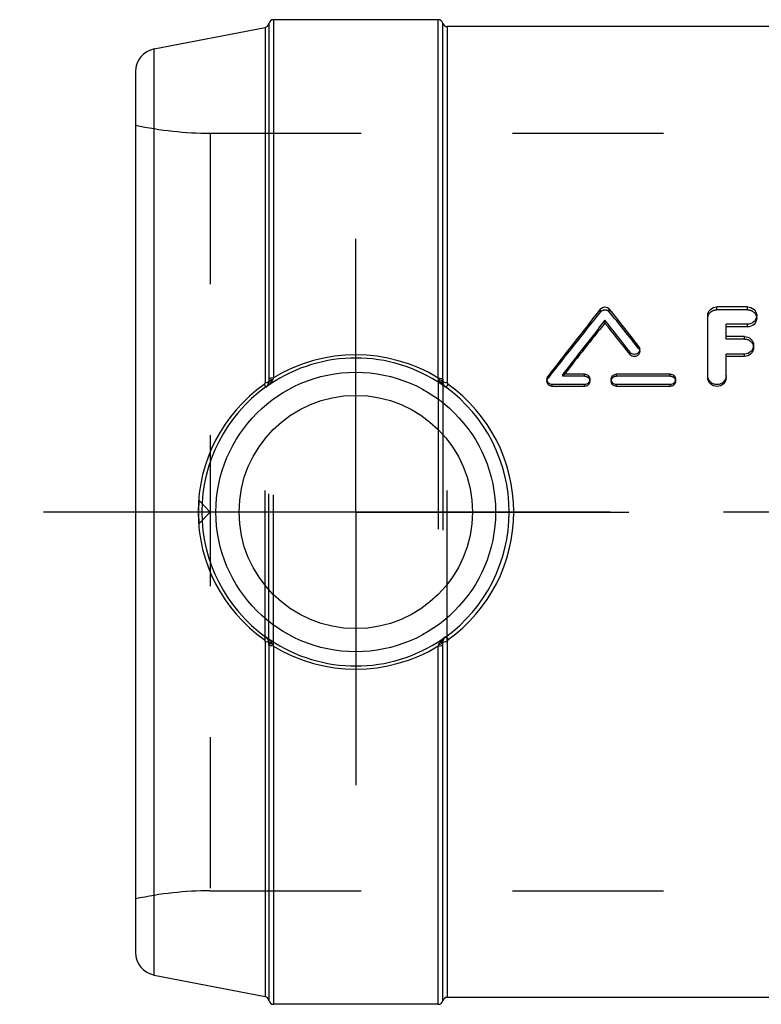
# Model space of a CAD drawing. Header units: millimetres. Extents: x 454.3 to 540.7, y 454.4 to 540.6.
# Tile 1 of 2: x 454.3 to 486.3, y 498.1 to 540.6. Entities that reach past the tile are written whole.
import ezdxf

# ---------------------------------------------------------------- set-up
doc = ezdxf.new("R2010")
doc.units = ezdxf.units.MM
doc.header["$LTSCALE"] = 65.185185
doc.linetypes.add('CENTER', pattern=[0.6, 0.375, -0.075, 0.075, -0.075])
doc.linetypes.add('HIDDEN', pattern=[0.2, 0.1, -0.1])
for name, color, linetype in [('ACHSEN_S', 7, 'CONTINUOUS'), ('KOERPER', 7, 'CONTINUOUS'), ('KONST.EL_MIT_GEO', 7, 'CONTINUOUS')]:
    doc.layers.add(name, color=color, linetype=linetype)

msp = doc.modelspace()

# ---------------------------------------------------------------- linework, layer by layer
at = {"layer": 'ACHSEN_S', "color": 2, "linetype": 'CENTER'}
msp.add_line((518.865, 519.386), (454.276, 519.386), dxfattribs=at)
at = {"layer": 'KOERPER', "color": 7, "linetype": 'Continuous'}
for p, q in [((472.339, 540.636), (465.221, 540.636)), ((506.154, 540.336), (472.726, 540.336)), ((472.339, 498.136), (465.221, 498.136)), ((495.365, 498.436), (472.726, 498.436))]:
    msp.add_line(p, q, dxfattribs=at)
at = {"layer": 'KOERPER', "color": 8, "linetype": 'HIDDEN'}
for p, q in [((462.497, 535.736), (462.497, 503.036)), ((462.009, 519.896), (462.497, 519.386)), ((462.497, 519.386), (462.009, 518.877))]:
    msp.add_line(p, q, dxfattribs=at)
at = {"layer": 'KOERPER', "color": 2, "linetype": 'CENTER'}
for q in [(468.776, 531.172), (456.99, 519.386), (468.776, 507.601), (480.562, 519.386)]:
    msp.add_line((468.776, 519.386), q, dxfattribs=at)
at = {"layer": 'KOERPER', "color": 8, "linetype": 'HIDDEN'}
msp.add_arc((468.888, 519.386), 6.897, 175.7618, 184.2382, dxfattribs=at)
at = {"layer": 'KONST.EL_MIT_GEO', "color": 7, "linetype": 'Continuous'}
for p, q in [((465.221, 540.636), (465.221, 525.171)), ((472.339, 525.166), (472.339, 540.636)), ((460.085, 539.376), (464.864, 540.305)), ((464.864, 540.305), (464.864, 524.977)), ((465.023, 540.469), (465.023, 525.125)), ((472.532, 525.125), (472.532, 540.486)), ((472.726, 540.336), (472.726, 524.975)), ((460.085, 499.397), (460.085, 539.376)), ((459.276, 538.394), (459.276, 500.378)), ((483.964, 525.273), (483.964, 527.866)), ((485.681, 528.238), (484.36, 528.238)), ((479.529, 527.544), (479.529, 527.661)), ((484.756, 526.96), (484.756, 527.493)), ((485.681, 527.493), (484.756, 527.493)), ((485.681, 527.378), (485.681, 527.493)), ((485.681, 527.378), (484.756, 527.378)), ((485.549, 526.96), (484.756, 526.96)), ((480.612, 526.183), (480.612, 526.28)), ((484.756, 525.273), (484.756, 526.201)), ((485.549, 526.201), (484.756, 526.201)), ((485.549, 526.105), (485.549, 526.201)), ((485.549, 526.105), (484.756, 526.105)), ((478.644, 525.338), (477.718, 525.338)), ((482.342, 525.338), (480.031, 525.338)), ((477.257, 524.809), (477.257, 524.886)), ((478.644, 524.886), (477.257, 524.886)), ((478.644, 524.809), (478.644, 524.886)), ((480.031, 524.809), (480.031, 524.886)), ((482.342, 524.886), (480.031, 524.886)), ((482.342, 524.809), (482.342, 524.886)), ((464.901, 524.77), (464.901, 524.785)), ((472.651, 524.784), (472.651, 524.77)), ((478.644, 524.809), (477.257, 524.809)), ((482.342, 524.809), (480.031, 524.809)), ((464.901, 513.987), (464.901, 514.002)), ((472.651, 514.002), (472.651, 513.989)), ((464.864, 513.795), (464.864, 498.468)), ((465.023, 513.648), (465.023, 498.304)), ((465.221, 513.602), (465.221, 498.136)), ((472.339, 498.136), (472.339, 513.606)), ((472.532, 498.286), (472.532, 513.647)), ((472.726, 513.798), (472.726, 498.436)), ((460.085, 499.397), (464.864, 498.468))]:
    msp.add_line(p, q, dxfattribs=at)
at = {"layer": 'KONST.EL_MIT_GEO', "color": 8, "linetype": 'HIDDEN'}
for p, q in [((462.497, 535.736), (501.676, 535.736)), ((479.341, 528.026), (479.341, 528.15)), ((479.717, 528.026), (479.717, 528.15)), ((484.36, 528.113), (484.36, 528.238)), ((485.681, 528.113), (484.36, 528.113)), ((485.681, 528.113), (485.681, 528.238)), ((486.077, 527.747), (486.077, 527.866)), ((484.756, 526.853), (484.756, 526.96)), ((485.549, 526.853), (484.756, 526.853)), ((485.549, 526.853), (485.549, 526.96)), ((485.945, 526.48), (485.945, 526.582)), ((480.982, 526.445), (480.982, 526.546)), ((481.028, 526.314), (481.028, 526.413)), ((477.718, 525.254), (477.718, 525.338)), ((477.718, 525.254), (477.759, 525.306)), ((477.759, 525.306), (477.784, 525.338)), ((478.644, 525.254), (478.644, 525.338)), ((480.031, 525.254), (480.031, 525.338)), ((482.342, 525.254), (482.342, 525.338)), ((464.864, 513.795), (464.864, 524.977)), ((465.023, 513.648), (465.023, 525.125)), ((465.221, 513.602), (465.221, 525.171)), ((472.339, 525.166), (472.339, 513.606)), ((472.532, 525.125), (472.532, 513.647)), ((472.726, 513.798), (472.726, 524.975)), ((477.026, 525.112), (477.026, 525.031)), ((477.072, 525.165), (477.072, 525.247)), ((478.644, 525.254), (477.718, 525.254)), ((478.875, 525.031), (478.875, 525.112)), ((479.8, 525.112), (479.8, 525.031)), ((482.342, 525.254), (480.031, 525.254)), ((482.573, 525.031), (482.573, 525.112)), ((483.964, 525.19), (483.964, 525.273)), ((484.756, 525.19), (484.756, 525.273)), ((462.497, 503.036), (501.676, 503.036))]:
    msp.add_line(p, q, dxfattribs=at)
at = {"layer": 'KONST.EL_MIT_GEO', "color": 7, "linetype": 'Continuous'}
for radius in [6.034, 5.034]:
    msp.add_circle((468.776, 519.386), radius, dxfattribs=at)
for centre, radius, start, end in [((465.221, 540.436), 0.2, 90, 170.668), ((472.339, 540.436), 0.2, 14.4768, 90), ((464.826, 540.501), 0.2, 280.9983, 350.6665), ((472.726, 540.536), 0.2, 194.4782, 270), ((460.276, 538.394), 1, 101, 180), ((627.879, 409.709), 189.978, 141.432, 142.54304), ((335.518, 413.124), 184.457, 37.94457, 38.57904), ((629.399, 408.984), 191.168, 141.62562, 142.50831), ((626.517, 409.48), 188.532, 141.22782, 142.08261), ((332.693, 411.361), 187.314, 37.84397, 38.38059), ((335.255, 411.637), 185.066, 38.23935, 38.77774), ((468.776, 519.342), 6.827, 58.5443, 121.3828), ((480.822, 526.314), 0.206, 355.286, 0.0002), ((468.776, 519.458), 6.575, 55.5047, 124.2844), ((468.738, 519.381), 6.763, 125.3772, 179.9592), ((464.726, 525.029), 0.3, 305.6781, 348.1107), ((468.786, 519.437), 6.598, 124.2475, 126.0668), ((464.683, 525.035), 0.343, 311.3131, 348.653), ((471.875, 525.128), 6.852, 180.0272, 180.8838), ((470.238, 523.337), 5.342, 159.9206, 160.6666), ((470.512, 524.497), 1.945, 17.9497, 20.1079), ((473.013, 525.444), 0.745, 215.9203, 217.4965), ((468.769, 519.44), 6.594, 53.9331, 55.5428), ((468.132, 525.135), 4.4, 358.4632, 358.9223), ((468.604, 525.125), 3.929, 358.9258, 359.9979), ((472.828, 525.028), 0.302, 197.6829, 234.2279), ((472.867, 525.034), 0.341, 196.7249, 228.8858), ((472.726, 525.709), 0.735, 267.665, 269.9963), ((471.897, 525.573), 1.105, 320.5836, 322.0441), ((468.808, 519.382), 6.786, 0.039, 54.3054), ((477.249, 525.112), 0.223, 168.7492, 179.9808), ((478.66, 525.031), 0.215, 348.5371, 359.987), ((480.021, 525.112), 0.221, 170.0457, 179.995), ((482.358, 525.031), 0.215, 348.5371, 359.987), ((468.781, 519.392), 6.644, 125.7328, 180.0486), ((464.019, 525.945), 1.469, 306.9103, 307.6363), ((464.69, 525.028), 0.334, 309.3677, 311.2583), ((472.862, 525.028), 0.333, 228.9014, 230.6286), ((468.723, 519.391), 6.672, 359.9582, 53.9266), ((468.738, 519.391), 6.763, 180.0408, 234.6228), ((468.781, 519.381), 6.644, 179.9514, 234.2672), ((468.723, 519.381), 6.672, 306.0734, 0.0418), ((468.808, 519.391), 6.786, 305.6946, 359.961), ((464.685, 513.74), 0.34, 11.3178, 50.5954), ((468.784, 519.334), 6.595, 233.9332, 235.7435), ((464.726, 513.744), 0.299, 16.9538, 54.3191), ((464.731, 513.744), 0.295, 12.0675, 16.9436), ((468.776, 519.313), 6.574, 235.7026, 304.4989), ((468.767, 519.335), 6.597, 304.4578, 306.0669), ((472.867, 513.739), 0.341, 131.137, 163.2583), ((472.826, 513.746), 0.299, 125.7774, 162.3247), ((473.533, 512.828), 1.469, 126.9107, 127.5812), ((472.862, 513.745), 0.333, 129.3693, 131.1268), ((471.898, 513.201), 1.103, 37.9523, 39.4143), ((472.49, 513.637), 7.466, 179.1333, 179.6522), ((471.218, 513.648), 6.194, 179.6781, 180.0002), ((464.637, 513.398), 0.625, 31.88, 35.5877), ((470.164, 515.409), 5.263, 199.3273, 200.0848), ((468.776, 519.43), 6.827, 238.6172, 301.4557), ((470.517, 514.274), 1.941, 339.8894, 342.0527), ((468.486, 513.646), 4.046, 0.0173, 1.5577), ((472.726, 513.063), 0.735, 90.0029, 92.3296), ((460.276, 500.378), 1, 180, 259), ((464.826, 498.271), 0.2, 9.3333, 79.0017), ((465.221, 498.336), 0.2, 189.3322, 270), ((472.339, 498.336), 0.2, 270, 345.523), ((472.726, 498.236), 0.2, 90, 165.5219)]:
    msp.add_arc(centre, radius, start, end, dxfattribs=at)
at = {"layer": 'KONST.EL_MIT_GEO', "color": 8, "linetype": 'HIDDEN'}
for centre, radius, start, end in [((462.497, 550.736), 15, 257.5985, 270), ((625.264, 410.003), 187.678, 141.03417, 142.149), ((338.027, 413.383), 182.261, 38.34028, 38.97683), ((462.497, 488.036), 15, 90, 102.4015)]:
    msp.add_arc(centre, radius, start, end, dxfattribs=at)
at = {"layer": 'KONST.EL_MIT_GEO', "color": 7, "linetype": 'Continuous'}
for points, knots in [([(479.341, 528.15), (479.384, 528.204), (479.529, 528.272), (479.674, 528.204), (479.717, 528.15)], [0, 0, 0, 0, 0.500069, 1, 1, 1, 1]), ([(483.964, 527.866), (483.964, 527.962), (484.055, 528.165), (484.26, 528.238), (484.36, 528.238)], [0, 0, 0, 0, 0.490133, 1, 1, 1, 1]), ([(485.681, 528.238), (485.781, 528.238), (485.986, 528.165), (486.077, 527.962), (486.077, 527.866)], [0, 0, 0, 0, 0.510237, 1, 1, 1, 1]), ([(486.077, 527.866), (486.077, 527.77), (485.986, 527.567), (485.781, 527.493), (485.681, 527.493)], [0, 0, 0, 0, 0.489248, 1, 1, 1, 1]), ([(486.077, 527.747), (486.077, 527.652), (485.985, 527.451), (485.781, 527.378), (485.681, 527.378)], [0, 0, 0, 0, 0.486744, 1, 1, 1, 1]), ([(485.549, 526.96), (485.649, 526.96), (485.856, 526.884), (485.945, 526.679), (485.945, 526.582)], [0, 0, 0, 0, 0.507911, 1, 1, 1, 1]), ([(485.945, 526.582), (485.945, 526.484), (485.856, 526.279), (485.649, 526.201), (485.549, 526.201)], [0, 0, 0, 0, 0.491701, 1, 1, 1, 1]), ([(481.028, 526.413), (481.028, 526.367), (480.996, 526.273), (480.874, 526.188), (480.724, 526.186), (480.64, 526.243), (480.612, 526.28)], [0, 0, 0, 0, 0.244741, 0.494165, 0.749529, 1, 1, 1, 1]), ([(481.027, 526.297), (481.024, 526.253), (480.986, 526.165), (480.864, 526.091), (480.72, 526.093), (480.64, 526.148), (480.612, 526.183)], [0, 0, 0, 0, 0.243147, 0.493189, 0.74975, 1, 1, 1, 1]), ([(485.945, 526.48), (485.945, 526.384), (485.855, 526.18), (485.649, 526.105), (485.549, 526.105)], [0, 0, 0, 0, 0.489193, 1, 1, 1, 1]), ([(478.644, 525.338), (478.703, 525.338), (478.825, 525.291), (478.875, 525.17), (478.875, 525.112)], [0, 0, 0, 0, 0.504878, 1, 1, 1, 1]), ([(479.803, 525.15), (479.812, 525.202), (479.87, 525.301), (479.978, 525.338), (480.031, 525.338)], [0, 0, 0, 0, 0.49721, 1, 1, 1, 1]), ([(482.342, 525.338), (482.401, 525.338), (482.523, 525.291), (482.573, 525.17), (482.573, 525.112)], [0, 0, 0, 0, 0.504878, 1, 1, 1, 1]), ([(464.822, 524.896), (464.832, 524.883), (464.857, 524.847), (464.883, 524.811), (464.899, 524.788)], [0, 0, 0, 0, 0.360342, 1, 1, 1, 1]), ([(464.864, 524.977), (464.897, 524.979), (464.949, 524.986), (465.004, 525.001), (465.019, 525.015)], [0, 0, 0, 0, 0.612247, 1, 1, 1, 1]), ([(465.168, 525.044), (465.151, 525.018), (465.079, 524.92), (464.988, 524.837), (464.916, 524.781)], [0, 0, 0, 0, 0.254178, 1, 1, 1, 1]), ([(465.019, 525.015), (465.02, 525.016), (465.022, 525.019), (465.024, 525.021), (465.024, 525.023)], [0, 0, 0, 0, 0.52994, 1, 1, 1, 1]), ([(465.168, 525.044), (465.15, 525.044), (465.094, 525.04), (465.028, 525.006), (465.02, 524.968)], [0, 0, 0, 0, 0.318243, 1, 1, 1, 1]), ([(465.221, 525.171), (465.177, 525.171), (465.117, 525.166), (465.052, 525.147), (465.028, 525.133), (465.023, 525.125)], [0, 0, 0, 0, 0.630101, 0.85756, 1, 1, 1, 1]), ([(465.197, 525.105), (465.158, 525.102), (465.094, 525.09), (465.032, 525.048), (465.024, 525.023)], [0, 0, 0, 0, 0.602448, 1, 1, 1, 1]), ([(472.339, 525.166), (472.38, 525.166), (472.444, 525.16), (472.515, 525.144), (472.532, 525.125)], [0, 0, 0, 0, 0.615014, 1, 1, 1, 1]), ([(472.363, 525.097), (472.4, 525.093), (472.462, 525.079), (472.52, 525.04), (472.531, 525.016)], [0, 0, 0, 0, 0.58748, 1, 1, 1, 1]), ([(472.41, 525.007), (472.425, 525.006), (472.475, 525.002), (472.529, 524.97), (472.54, 524.937)], [0, 0, 0, 0, 0.304395, 1, 1, 1, 1]), ([(472.531, 525.016), (472.545, 525), (472.605, 524.984), (472.66, 524.977), (472.696, 524.975)], [0, 0, 0, 0, 0.376428, 1, 1, 1, 1]), ([(477.257, 524.886), (477.198, 524.886), (477.077, 524.933), (477.026, 525.054), (477.026, 525.112)], [0, 0, 0, 0, 0.504428, 1, 1, 1, 1]), ([(477.257, 524.809), (477.198, 524.809), (477.077, 524.854), (477.026, 524.974), (477.026, 525.031)], [0, 0, 0, 0, 0.506938, 1, 1, 1, 1]), ([(478.875, 525.112), (478.875, 525.054), (478.824, 524.933), (478.703, 524.886), (478.644, 524.886)], [0, 0, 0, 0, 0.496239, 1, 1, 1, 1]), ([(478.871, 524.989), (478.861, 524.939), (478.801, 524.843), (478.696, 524.809), (478.644, 524.809)], [0, 0, 0, 0, 0.495567, 1, 1, 1, 1]), ([(480.031, 524.886), (479.972, 524.886), (479.85, 524.933), (479.8, 525.055), (479.8, 525.112)], [0, 0, 0, 0, 0.504622, 1, 1, 1, 1]), ([(480.031, 524.809), (479.972, 524.809), (479.851, 524.854), (479.8, 524.974), (479.8, 525.031)], [0, 0, 0, 0, 0.507133, 1, 1, 1, 1]), ([(482.573, 525.112), (482.573, 525.054), (482.523, 524.933), (482.401, 524.886), (482.342, 524.886)], [0, 0, 0, 0, 0.496239, 1, 1, 1, 1]), ([(482.569, 524.989), (482.559, 524.939), (482.5, 524.843), (482.394, 524.809), (482.342, 524.809)], [0, 0, 0, 0, 0.495567, 1, 1, 1, 1]), ([(484.756, 525.273), (484.756, 525.174), (484.668, 524.967), (484.36, 524.846), (484.052, 524.966), (483.964, 525.174), (483.964, 525.273)], [0, 0, 0, 0, 0.247943, 0.49964, 0.751364, 1, 1, 1, 1]), ([(484.756, 525.19), (484.756, 525.092), (484.667, 524.887), (484.36, 524.769), (484.054, 524.886), (483.964, 525.092), (483.964, 525.19)], [0, 0, 0, 0, 0.246689, 0.499638, 0.752619, 1, 1, 1, 1]), ([(472.651, 524.783), (472.655, 524.782), (472.67, 524.789), (472.703, 524.816), (472.731, 524.847), (472.75, 524.871)], [0, 0, 0, 0, 0.10384, 0.311915, 1, 1, 1, 1]), ([(464.822, 513.876), (464.832, 513.889), (464.857, 513.926), (464.883, 513.961), (464.899, 513.985)], [0, 0, 0, 0, 0.360444, 1, 1, 1, 1]), ([(472.41, 513.766), (472.425, 513.766), (472.475, 513.771), (472.529, 513.802), (472.54, 513.836)], [0, 0, 0, 0, 0.304382, 1, 1, 1, 1]), ([(472.651, 513.989), (472.655, 513.991), (472.67, 513.983), (472.703, 513.956), (472.731, 513.925), (472.75, 513.901)], [0, 0, 0, 0, 0.103836, 0.311882, 1, 1, 1, 1]), ([(464.864, 513.795), (464.897, 513.794), (464.949, 513.787), (465.004, 513.771), (465.019, 513.757)], [0, 0, 0, 0, 0.612251, 1, 1, 1, 1]), ([(465.019, 513.757), (465.02, 513.756), (465.022, 513.754), (465.024, 513.751), (465.024, 513.75)], [0, 0, 0, 0, 0.529953, 1, 1, 1, 1]), ([(465.168, 513.728), (465.15, 513.728), (465.094, 513.732), (465.028, 513.766), (465.02, 513.805)], [0, 0, 0, 0, 0.318246, 1, 1, 1, 1]), ([(465.221, 513.602), (465.177, 513.602), (465.117, 513.606), (465.052, 513.625), (465.028, 513.639), (465.023, 513.648)], [0, 0, 0, 0, 0.630099, 0.857558, 1, 1, 1, 1]), ([(465.197, 513.667), (465.158, 513.671), (465.094, 513.683), (465.032, 513.725), (465.024, 513.75)], [0, 0, 0, 0, 0.60246, 1, 1, 1, 1]), ([(472.339, 513.606), (472.38, 513.606), (472.444, 513.613), (472.515, 513.629), (472.532, 513.647)], [0, 0, 0, 0, 0.615016, 1, 1, 1, 1]), ([(472.363, 513.676), (472.4, 513.68), (472.462, 513.693), (472.52, 513.732), (472.531, 513.756)], [0, 0, 0, 0, 0.58748, 1, 1, 1, 1]), ([(472.531, 513.756), (472.545, 513.773), (472.606, 513.789), (472.66, 513.796), (472.696, 513.797)], [0, 0, 0, 0, 0.376452, 1, 1, 1, 1])]:
    msp.add_open_spline(points, degree=3, knots=knots, dxfattribs=at)
at = {"layer": 'KONST.EL_MIT_GEO', "color": 8, "linetype": 'HIDDEN'}
for points, knots in [([(479.341, 528.026), (479.384, 528.08), (479.529, 528.146), (479.674, 528.08), (479.717, 528.026)], [0, 0, 0, 0, 0.50007, 1, 1, 1, 1]), ([(483.964, 527.747), (483.964, 527.842), (484.056, 528.042), (484.26, 528.113), (484.36, 528.113)], [0, 0, 0, 0, 0.487625, 1, 1, 1, 1]), ([(485.681, 528.113), (485.78, 528.113), (485.985, 528.042), (486.077, 527.842), (486.077, 527.747)], [0, 0, 0, 0, 0.512745, 1, 1, 1, 1]), ([(485.549, 526.853), (485.649, 526.853), (485.855, 526.779), (485.945, 526.576), (485.945, 526.48)], [0, 0, 0, 0, 0.510422, 1, 1, 1, 1]), ([(478.644, 525.254), (478.703, 525.254), (478.824, 525.208), (478.875, 525.088), (478.875, 525.031)], [0, 0, 0, 0, 0.507391, 1, 1, 1, 1]), ([(479.8, 525.031), (479.8, 525.089), (479.851, 525.209), (479.972, 525.254), (480.031, 525.254)], [0, 0, 0, 0, 0.493466, 1, 1, 1, 1]), ([(482.342, 525.254), (482.401, 525.254), (482.522, 525.208), (482.573, 525.088), (482.573, 525.031)], [0, 0, 0, 0, 0.507391, 1, 1, 1, 1])]:
    msp.add_open_spline(points, degree=3, knots=knots, dxfattribs=at)
at = {"layer": 'KONST.EL_MIT_GEO', "color": 7, "linetype": 'Continuous'}
for points in [[(480.982, 526.546), (481.011, 526.509), (481.028, 526.46), (481.028, 526.413)], [(464.864, 524.977), (464.864, 524.947), (464.847, 524.914), (464.822, 524.896)], [(465.024, 525.023), (465.025, 525.004), (465.023, 524.986), (465.02, 524.968)], [(465.197, 525.105), (465.19, 525.084), (465.18, 525.063), (465.168, 525.044)], [(472.41, 525.007), (472.39, 525.034), (472.373, 525.065), (472.363, 525.097)], [(472.651, 524.77), (472.566, 524.834), (472.486, 524.906), (472.422, 524.99)], [(472.54, 524.937), (472.532, 524.962), (472.53, 524.99), (472.531, 525.016)], [(472.726, 524.975), (472.726, 524.944), (472.743, 524.911), (472.768, 524.893)], [(477.03, 525.156), (477.037, 525.188), (477.052, 525.221), (477.072, 525.247)], [(464.822, 513.876), (464.847, 513.859), (464.864, 513.826), (464.864, 513.795)], [(464.901, 514.002), (464.993, 513.934), (465.079, 513.855), (465.145, 513.762)], [(472.41, 513.766), (472.472, 513.852), (472.552, 513.927), (472.637, 513.992)], [(472.531, 513.756), (472.53, 513.783), (472.532, 513.81), (472.54, 513.836)], [(472.768, 513.879), (472.743, 513.861), (472.726, 513.828), (472.726, 513.798)], [(465.02, 513.805), (465.023, 513.787), (465.025, 513.768), (465.024, 513.75)], [(465.168, 513.728), (465.18, 513.709), (465.19, 513.689), (465.197, 513.667)], [(472.363, 513.676), (472.373, 513.708), (472.39, 513.738), (472.41, 513.766)]]:
    msp.add_open_spline(points, degree=3, dxfattribs=at)
at = {"layer": 'KONST.EL_MIT_GEO', "color": 8, "linetype": 'HIDDEN'}
for points in [[(480.982, 526.445), (481.011, 526.409), (481.028, 526.36), (481.028, 526.314)], [(477.026, 525.031), (477.026, 525.078), (477.043, 525.127), (477.072, 525.165)]]:
    msp.add_open_spline(points, degree=3, dxfattribs=at)

doc.saveas('drawing.dxf')
